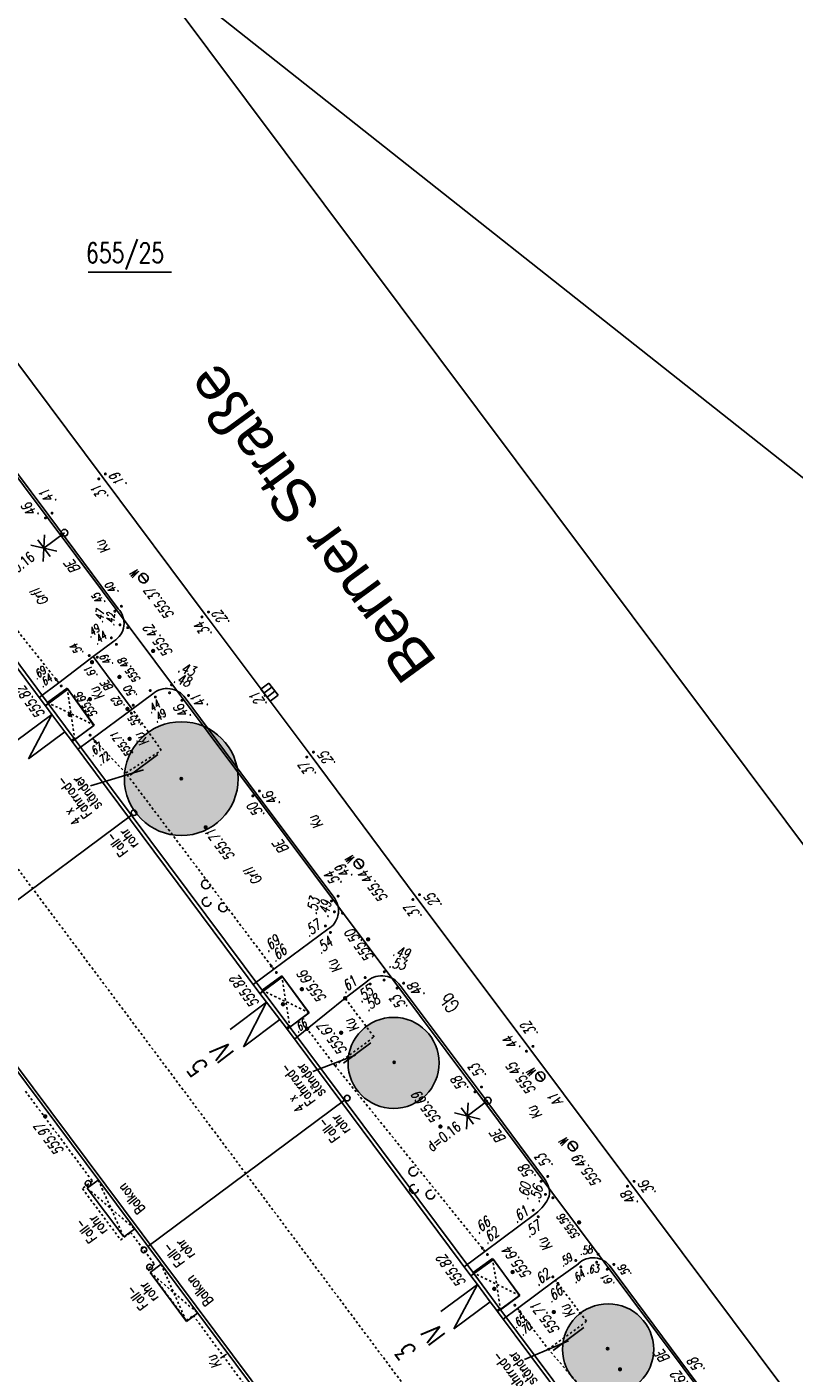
# Model space of a CAD drawing. Header units: metres. Extents: x 2 to 485, y 6 to 594.
# Tile 175 of 176: x 402 to 436, y 458 to 518. Entities that reach past the tile are written whole.
import ezdxf
from ezdxf.enums import TextEntityAlignment as Align

# ---------------------------------------------------------------- set-up
doc = ezdxf.new("R2010")
doc.units = ezdxf.units.M
doc.header["$LTSCALE"] = 0.0125
for name, pattern in [('260241_A_bea$0$GESTRICHELT', [0.4, 0.2, -0.2]), ('260241_A_bea$0$GESTRICHELTX2', [0.7, 0.5, -0.2]), ('260241_A_bea$0$PUNKTIERT', [0.2, 0, -0.2])]:
    doc.linetypes.add(name, pattern=pattern)
for name, color, linetype in [('260241_A_bea$0$B07_FLSTGR', 9, 'Continuous'), ('260241_A_bea$0$B08_FLSTNR_TXT', 9, 'Continuous'), ('260241_A_bea$0$B10_GEBAEUDE', 1, 'Continuous'), ('260241_A_bea$0$B13_GEB_ZUBEHOER', 12, 'Continuous'), ('260241_A_bea$0$B14_GEB_ZUB_GESTR', 12, 'Continuous'), ('260241_A_bea$0$B15_GEB_TXT', 12, 'Continuous'), ('260241_A_bea$0$B21_BORDSTEIN', 5, 'Continuous'), ('260241_A_bea$0$B23_EINFASS', 5, 'Continuous'), ('260241_A_bea$0$B25_EINFASS_GEPKT', 7, '260241_A_bea$0$PUNKTIERT'), ('260241_A_bea$0$B28_VEINFASS_TXT', 5, 'Continuous'), ('260241_A_bea$0$B29_FUNKTION_TXT', 5, 'Continuous'), ('260241_A_bea$0$B30_BEWSYM', 3, 'Continuous'), ('260241_A_bea$0$B32_BEWLIN_GESTR', 3, 'Continuous'), ('260241_A_bea$0$B34_ZUBEHOER_1', 6, 'Continuous'), ('260241_A_bea$0$B38_SPARTEN1_SYM', 2, 'Continuous'), ('260241_A_bea$0$B53_HAUPTHOEHEN', 4, 'Continuous'), ('260241_A_bea$0$B54_HOEHEN', 253, 'Continuous'), ('260241_A_bea$0$B55_STRASSE_TXT', 5, 'Continuous')]:
    doc.layers.add(name, color=color, linetype=linetype)
doc.layers.add('260241_A_bea$0$B62_PLOTBOX', color=9, linetype='Continuous', plot=False)
doc.layers.add('260241_A_bea$0$f_fill_baum', color=86, linetype='Continuous', lineweight=18)
doc.styles.add('260241_A_bea$0$ARIAL', font='arial.ttf')
doc.styles.add('260241_A_bea$0$ROMANS', font='ROMANS')
doc.styles.add('260241_A_bea$0$SIMPLEX8', font='SIMPLEX8')

# ---------------------------------------------------------------- blocks, each defined once
blk = doc.blocks.new('260241_A_bea$0$HOEHENPKT_ZENTR')
at = {"const_width": 0.75}
blk.add_lwpolyline([(-0.375, 0, 1), (0.375, 0, 1)], format="xyb", close=True, dxfattribs=at)
blk = doc.blocks.new('260241_A_bea$0$BEL_MAST')
for p, q in [((0.15, 0.25), (-0.15, 0.5)), ((-0.15, 0.25), (0.15, 0.5)), ((-0.15, 0.375), (0.15, 0.375)), ((0, 0), (0, 0.375))]:
    blk.add_line(p, q)
blk.add_circle((0, 0), 0.05)
blk = doc.blocks.new('260241_A_bea$0$HOEHENPKT_DOPP')
at = {"const_width": 0.15}
for points in [[(-0.07, 0.4, 1), (0.07, 0.4, 1)], [(-0.07, -0.4, 1), (0.07, -0.4, 1)]]:
    blk.add_lwpolyline(points, format="xyb", close=True, dxfattribs=at)
blk = doc.blocks.new('260241_A_bea$0$BAUMSTAMM')
at = {"const_width": 0.5}
blk.add_lwpolyline([(-0.25, 0, 1), (0.25, 0, 1)], format="xyb", close=True, dxfattribs=at)
blk.add_circle((0, 0), 0.5)
blk = doc.blocks.new('260241_A_bea$0$GEBUESCH_SYM')
for centre in [(0, 0.127), (-0.18, 0.002), (0.18, 0.002)]:
    blk.add_arc(centre, 0.055, 309.521, 230.479)

msp = doc.modelspace()

# ---------------------------------------------------------------- hatches: boundary and pattern name
at = {"layer": '260241_A_bea$0$f_fill_baum'}
h = msp.add_hatch(color=256, dxfattribs=at)
h.dxf.hatch_style = 1
edge = h.paths.add_edge_path()
edge.add_arc((409.114, 484.554), 2.5, 0, 360)
h = msp.add_hatch(color=256, dxfattribs=at)
h.dxf.hatch_style = 1
edge = h.paths.add_edge_path()
edge.add_arc((418.437, 472.062), 2, 0, 360)
h = msp.add_hatch(color=256, dxfattribs=at)
h.dxf.hatch_style = 1
edge = h.paths.add_edge_path()
edge.add_arc((427.856, 459.475), 2, 0, 360)

# ---------------------------------------------------------------- linework, layer by layer
at = {"color": 252}
for p, q in [((407.581, 493.197), (407.334, 493.527)), ((412.961, 488.752), (412.61, 488.49)), ((413.362, 488.216), (412.961, 488.752)), ((412.61, 488.49), (413.011, 487.954)), ((412.81, 488.223), (412.739, 488.171)), ((413.092, 488.577), (412.741, 488.314)), ((412.878, 488.132), (413.228, 488.394)), ((413.011, 487.954), (413.362, 488.216)), ((417.034, 480.648), (416.787, 480.978)), ((425.003, 471.297), (424.756, 471.627)), ((426.428, 468.24), (426.181, 468.57))]:
    msp.add_line(p, q, dxfattribs=at)
for centre, major_axis, start_param, end_param in [((407.458, 493.362), (0.146, 0.146), 1.42782, 7.711005), ((407.037, 483.057), (0.0884, 0.0884), 5.497787, 11.780972), ((416.911, 480.813), (0.146, 0.146), 1.42782, 7.711005), ((424.88, 471.462), (0.146, 0.146), 1.42782, 7.711005), ((416.4, 470.514), (0.0884, 0.0884), 5.497787, 11.780972), ((426.305, 468.405), (0.146, 0.146), 1.42782, 7.711005), ((405.021, 466.766), (0.0884, 0.0884), 5.497787, 11.780972), ((407.476, 463.847), (0.0884, 0.0884), 5.497787, 11.780972), ((407.72, 463.093), (0.0884, 0.0884), 5.497787, 11.780972)]:
    msp.add_ellipse(centre, major_axis=major_axis, ratio=1, start_param=start_param, end_param=end_param, dxfattribs=at)
at = {"layer": '260241_A_bea$0$B07_FLSTGR', "color": 30, "linetype": 'Continuous'}
for p, q in [((352.842, 593.55), (454.762, 457.1)), ((444.232, 441.16), (387.882, 516.57))]:
    msp.add_line(p, q, dxfattribs=at)
at = {"layer": '260241_A_bea$0$B08_FLSTNR_TXT'}
msp.add_line((405.025, 506.809), (408.681, 506.809), dxfattribs=at)
at = {"layer": '260241_A_bea$0$B10_GEBAEUDE', "color": 7, "linetype": 'Continuous'}
for p, q in [((379.688, 501.681), (419.498, 448.331)), ((403.139, 487.764), (395.056, 498.611)), ((403.146, 487.755), (403.139, 487.764)), ((403.43, 487.379), (403.146, 487.755)), ((404.002, 486.617), (403.43, 487.379)), ((404.289, 486.234), (404.002, 486.617)), ((404.323, 486.189), (404.289, 486.234)), ((412.566, 475.117), (404.323, 486.189)), ((398.293, 476.532), (406.924, 482.951)), ((412.859, 474.732), (412.566, 475.117)), ((413.437, 473.971), (412.859, 474.732)), ((413.727, 473.589), (413.437, 473.971)), ((421.826, 462.71), (413.727, 473.589)), ((407.646, 463.997), (416.274, 470.424)), ((421.833, 462.701), (421.826, 462.71)), ((422.114, 462.324), (421.833, 462.701)), ((422.683, 461.561), (422.114, 462.324)), ((422.968, 461.178), (422.683, 461.561)), ((423.001, 461.133), (422.968, 461.178)), ((428.5, 453.761), (423.001, 461.133))]:
    msp.add_line(p, q, dxfattribs=at)
at = {"layer": '260241_A_bea$0$B13_GEB_ZUBEHOER', "color": 7, "linetype": 'Continuous'}
for p, q in [((379.507, 501.707), (419.472, 448.149)), ((403.269, 487.86), (395.149, 498.738)), ((404.131, 488.486), (403.146, 487.755)), ((404.097, 488.533), (403.239, 487.9)), ((405.296, 486.902), (404.097, 488.533)), ((404.131, 488.486), (405.281, 486.896)), ((403.269, 487.86), (403.139, 487.764)), ((404.415, 486.316), (403.269, 487.86)), ((401.835, 486.18), (403.43, 487.379)), ((403.43, 487.379), (402.407, 485.418)), ((405.281, 486.896), (404.323, 486.189)), ((405.296, 486.902), (404.445, 486.274)), ((402.407, 485.418), (404.002, 486.617)), ((404.415, 486.316), (404.289, 486.234)), ((412.695, 475.214), (404.415, 486.316)), ((413.556, 475.846), (412.572, 475.109)), ((413.522, 475.893), (412.665, 475.254)), ((414.733, 474.264), (413.522, 475.893)), ((413.556, 475.846), (414.718, 474.258)), ((412.695, 475.214), (412.566, 475.117)), ((413.852, 473.672), (412.695, 475.214)), ((411.266, 473.523), (412.859, 474.732)), ((412.859, 474.732), (411.844, 472.762)), ((411.844, 472.762), (413.437, 473.971)), ((414.718, 474.258), (413.76, 473.544)), ((414.733, 474.264), (413.883, 473.631)), ((413.852, 473.672), (413.727, 473.589)), ((421.956, 462.805), (413.852, 473.672)), ((404.982, 466.553), (405.468, 466.916)), ((404.982, 466.553), (406.589, 464.412)), ((406.589, 464.412), (407.069, 464.771)), ((407.75, 462.855), (408.23, 463.214)), ((422.819, 463.427), (421.833, 462.701)), ((422.785, 463.474), (421.926, 462.845)), ((423.976, 461.841), (422.785, 463.474)), ((422.819, 463.427), (423.961, 461.835)), ((407.75, 462.855), (409.338, 460.705)), ((421.956, 462.805), (421.826, 462.71)), ((423.094, 461.259), (421.956, 462.805)), ((420.517, 461.134), (422.114, 462.324)), ((422.114, 462.324), (421.086, 460.371)), ((421.086, 460.371), (422.683, 461.561)), ((423.961, 461.835), (423.001, 461.133)), ((423.976, 461.841), (423.124, 461.217)), ((409.338, 460.705), (409.829, 461.072)), ((423.094, 461.259), (422.968, 461.178)), ((428.629, 453.857), (423.094, 461.259))]:
    msp.add_line(p, q, dxfattribs=at)
at = {"layer": '260241_A_bea$0$B14_GEB_ZUB_GESTR', "color": 7, "linetype": '260241_A_bea$0$GESTRICHELTX2'}
for p, q in [((428.582, 444.93), (386.242, 501.6)), ((404.097, 488.533), (404.445, 486.274)), ((405.296, 486.902), (403.239, 487.9)), ((413.522, 475.893), (413.883, 473.631)), ((414.733, 474.264), (412.665, 475.254)), ((405.468, 466.916), (406.589, 464.412)), ((404.982, 466.553), (407.069, 464.771)), ((408.23, 463.214), (409.338, 460.705)), ((422.785, 463.474), (423.124, 461.217)), ((407.75, 462.855), (409.829, 461.072)), ((423.976, 461.841), (421.926, 462.845))]:
    msp.add_line(p, q, dxfattribs=at)
at = {"layer": '260241_A_bea$0$B21_BORDSTEIN', "color": 252, "linetype": 'Continuous'}
for p, q in [((405.636, 497.835), (401.02, 504.012)), ((410.167, 491.768), (405.636, 497.835)), ((414.773, 485.612), (410.167, 491.768)), ((419.429, 479.349), (414.773, 485.612)), ((424.412, 472.683), (419.429, 479.349)), ((428.851, 466.751), (424.412, 472.683)), ((435.578, 457.76), (428.851, 466.751))]:
    msp.add_line(p, q, dxfattribs=at)
at = {"layer": '260241_A_bea$0$B23_EINFASS', "color": 252, "linetype": 'Continuous'}
for p, q in [((400.004, 500.525), (403.294, 496.115)), ((403.294, 496.115), (406.341, 492.02)), ((406.154, 490.597), (405.249, 489.926)), ((405.249, 489.926), (403.732, 488.768)), ((405.249, 489.926), (406.964, 487.605)), ((403.732, 488.768), (402.87, 488.126)), ((406.964, 487.605), (407.863, 488.283)), ((409.288, 488.102), (412.4, 483.903)), ((406.964, 487.605), (405.222, 486.324)), ((405.222, 486.324), (404.578, 485.846)), ((412.4, 483.903), (415.855, 479.283)), ((415.552, 477.938), (413.178, 476.176)), ((413.178, 476.176), (412.277, 475.506)), ((416.305, 474.904), (417.298, 475.67)), ((418.732, 475.457), (422.154, 470.896)), ((414.64, 473.56), (416.305, 474.904)), ((414.64, 473.56), (414.083, 473.111)), ((422.154, 470.896), (425.06, 466.967)), ((424.678, 465.444), (422.444, 463.782)), ((422.444, 463.782), (421.532, 463.104)), ((425.54, 462.515), (426.548, 463.238)), ((427.963, 463.1), (431.771, 457.971)), ((423.871, 461.274), (425.54, 462.515)), ((423.871, 461.274), (423.244, 460.807))]:
    msp.add_line(p, q, dxfattribs=at)
for centre, radius, start, end in [((405.686, 491.382), 0.914, 300.75362, 44.27341), ((408.491, 487.534), 0.978, 35.53752, 129.98487), ((415.074, 478.753), 0.944, 300.41099, 34.19783), ((417.917, 474.907), 0.983, 34.04743, 129.05519), ((424.292, 466.351), 0.985, 351.81629, 38.77079), ((423.618, 466.868), 1.775, 306.64766, 338.23685), ((427.195, 462.559), 0.939, 35.21893, 133.64058)]:
    msp.add_arc(centre, radius, start, end, dxfattribs=at)
at = {"layer": '260241_A_bea$0$B25_EINFASS_GEPKT', "color": 7, "linetype": '260241_A_bea$0$PUNKTIERT', "ltscale": 0.5}
for p, q in [((408.237, 485.8), (406.964, 487.605)), ((406.68, 484.803), (405.222, 486.324)), ((406.68, 484.803), (408.237, 485.8)), ((417.578, 473.205), (416.305, 474.904)), ((415.865, 471.939), (414.64, 473.56)), ((415.865, 471.939), (417.578, 473.205)), ((402.268, 470.819), (405.209, 466.873)), ((405.209, 466.873), (404.774, 466.538)), ((404.774, 466.538), (406.454, 464.281)), ((406.454, 464.281), (406.891, 464.615)), ((406.891, 464.615), (407.935, 463.218)), ((407.935, 463.218), (407.65, 463.012)), ((407.65, 463.012), (409.343, 460.738)), ((426.908, 460.707), (425.54, 462.515)), ((409.343, 460.738), (409.641, 460.963)), ((409.641, 460.963), (414.581, 454.288)), ((423.871, 461.274), (425.235, 459.479)), ((426.908, 460.707), (425.235, 459.479))]:
    msp.add_line(p, q, dxfattribs=at)
at = {"layer": '260241_A_bea$0$B28_VEINFASS_TXT', "color": 252, "linetype": 'Continuous'}
msp.add_line((411.104, 459.26), (410.834, 459.083), dxfattribs=at)
at = {"layer": '260241_A_bea$0$B30_BEWSYM'}
for centre, radius in [((409.114, 484.554), 2.5), ((418.437, 472.062), 2), ((427.856, 459.475), 2)]:
    msp.add_circle(centre, radius, dxfattribs=at)
at = {"layer": '260241_A_bea$0$B32_BEWLIN_GESTR', "linetype": '260241_A_bea$0$GESTRICHELT'}
for p, q in [((403.732, 488.768), (397.085, 497.171)), ((413.178, 476.176), (406.68, 484.803)), ((422.444, 463.782), (415.865, 471.939)), ((429.193, 454.874), (425.235, 459.479))]:
    msp.add_line(p, q, dxfattribs=at)
at = {"layer": '260241_A_bea$0$B34_ZUBEHOER_1', "color": 252, "linetype": 'Continuous'}
for p, q in [((406.871, 484.712), (408.078, 485.615)), ((407.45, 484.941), (405.126, 484.237)), ((416.239, 472.052), (417.432, 472.94)), ((416.758, 472.4), (414.897, 471.682)), ((425.44, 459.423), (426.787, 460.442)), ((426.112, 459.842), (424.181, 459.032))]:
    msp.add_line(p, q, dxfattribs=at)
at = {"layer": '260241_A_bea$0$B62_PLOTBOX', "linetype": 'Continuous'}
msp.add_line((484.894, 459.398), (359.44, 558.703), dxfattribs=at)

# ---------------------------------------------------------------- block references
at = {"layer": '260241_A_bea$0$B30_BEWSYM', "xscale": 0.10000000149, "yscale": 0.10000000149}
for p in [(409.114, 484.554), (418.462, 472.087), (427.831, 459.5)]:
    msp.add_blockref('260241_A_bea$0$BAUMSTAMM', p, dxfattribs=at)
at = {"layer": '260241_A_bea$0$B30_BEWSYM', "xscale": 3.5, "yscale": 3.5, "rotation": 126.730307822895}
for p in [(410.581, 479.406), (419.686, 466.786)]:
    msp.add_blockref('260241_A_bea$0$GEBUESCH_SYM', p, dxfattribs=at)
at = {"layer": '260241_A_bea$0$B38_SPARTEN1_SYM', "xscale": 3, "yscale": 3, "rotation": 126.808035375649}
for p in [(403.985, 495.357), (422.574, 470.403)]:
    msp.add_blockref('260241_A_bea$0$BEL_MAST', p, dxfattribs=at)
at = {"layer": '260241_A_bea$0$B54_HOEHEN', "color": 252}
for name, p, xscale, yscale, rotation in [('260241_A_bea$0$HOEHENPKT_DOPP', (405.636, 497.835), 0.449999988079, 0.449999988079, 126.808035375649), ('260241_A_bea$0$HOEHENPKT_DOPP', (403.294, 496.115), 0.449999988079, 0.449999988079, 126.808035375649), ('260241_A_bea$0$HOEHENPKT_DOPP', (406.341, 492.02), 0.449999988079, 0.449999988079, 126.808035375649), ('260241_A_bea$0$HOEHENPKT_DOPP', (410.167, 491.768), 0.449999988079, 0.449999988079, 126.808035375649), ('260241_A_bea$0$HOEHENPKT_DOPP', (406.591, 491.251), 0.449999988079, 0.449999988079, 249.958835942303), ('260241_A_bea$0$HOEHENPKT_DOPP', (406.154, 490.597), 0.449999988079, 0.449999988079, 38.054416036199), ('260241_A_bea$0$HOEHENPKT_DOPP', (405.249, 489.926), 0.449999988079, 0.449999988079, 258.503778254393), ('260241_A_bea$0$HOEHENPKT_ZENTR', (407.877, 490.166), 0.125, 0.125, 126.808035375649), ('260241_A_bea$0$HOEHENPKT_DOPP', (403.732, 488.768), 0.449999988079, 0.449999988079, 38.054416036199), ('260241_A_bea$0$HOEHENPKT_DOPP', (408.643, 488.5), 0.4499999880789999, 0.4499999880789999, 165.714309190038), ('260241_A_bea$0$HOEHENPKT_DOPP', (407.863, 488.283), 0.449999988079, 0.449999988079, 38.054416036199), ('260241_A_bea$0$HOEHENPKT_DOPP', (409.288, 488.102), 0.449999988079, 0.449999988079, 126.808035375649), ('260241_A_bea$0$HOEHENPKT_DOPP', (406.964, 487.605), 0.449999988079, 0.449999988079, 347.03011792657), ('260241_A_bea$0$HOEHENPKT_DOPP', (405.222, 486.324), 0.449999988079, 0.449999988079, 38.054416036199), ('260241_A_bea$0$HOEHENPKT_DOPP', (414.773, 485.612), 0.449999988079, 0.449999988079, 126.808035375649), ('260241_A_bea$0$HOEHENPKT_DOPP', (412.4, 483.903), 0.449999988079, 0.449999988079, 126.808035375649), ('260241_A_bea$0$HOEHENPKT_DOPP', (415.855, 479.283), 0.449999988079, 0.449999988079, 126.808035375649), ('260241_A_bea$0$HOEHENPKT_DOPP', (419.429, 479.349), 0.449999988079, 0.449999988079, 126.808035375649), ('260241_A_bea$0$HOEHENPKT_DOPP', (416.015, 478.674), 0.449999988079, 0.449999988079, 260.985520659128), ('260241_A_bea$0$HOEHENPKT_DOPP', (415.552, 477.938), 0.449999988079, 0.449999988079, 38.054416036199), ('260241_A_bea$0$HOEHENPKT_ZENTR', (417.318, 477.493), 0.125, 0.125, 126.808035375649), ('260241_A_bea$0$HOEHENPKT_DOPP', (413.178, 476.176), 0.449999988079, 0.449999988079, 38.054416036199), ('260241_A_bea$0$HOEHENPKT_DOPP', (417.298, 475.67), 0.449999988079, 0.449999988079, 38.054416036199), ('260241_A_bea$0$HOEHENPKT_DOPP', (418.023, 475.884), 0.4499999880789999, 0.4499999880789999, 178.195168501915), ('260241_A_bea$0$HOEHENPKT_DOPP', (418.732, 475.457), 0.449999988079, 0.449999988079, 126.808035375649), ('260241_A_bea$0$HOEHENPKT_ZENTR', (416.305, 474.904), 0.1249999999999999, 0.1249999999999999, 358.199999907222), ('260241_A_bea$0$HOEHENPKT_ZENTR', (414.64, 473.56), 0.1249999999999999, 0.1249999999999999, 358.199999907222), ('260241_A_bea$0$HOEHENPKT_DOPP', (424.412, 472.683), 0.449999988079, 0.449999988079, 126.808035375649), ('260241_A_bea$0$HOEHENPKT_DOPP', (422.154, 470.896), 0.449999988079, 0.449999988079, 126.808035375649), ('260241_A_bea$0$HOEHENPKT_DOPP', (425.06, 466.967), 0.449999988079, 0.449999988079, 126.808035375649), ('260241_A_bea$0$HOEHENPKT_DOPP', (428.851, 466.751), 0.449999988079, 0.449999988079, 126.808035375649), ('260241_A_bea$0$HOEHENPKT_DOPP', (425.267, 466.21), 0.449999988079, 0.449999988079, 65.190610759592), ('260241_A_bea$0$HOEHENPKT_DOPP', (424.678, 465.444), 0.449999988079, 0.449999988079, 38.054416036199), ('260241_A_bea$0$HOEHENPKT_ZENTR', (426.581, 465.054), 0.125, 0.125, 126.808035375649), ('260241_A_bea$0$HOEHENPKT_DOPP', (422.444, 463.782), 0.449999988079, 0.449999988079, 38.054416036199), ('260241_A_bea$0$HOEHENPKT_DOPP', (426.548, 463.238), 0.449999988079, 0.449999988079, 38.054416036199), ('260241_A_bea$0$HOEHENPKT_DOPP', (427.386, 463.478), 0.4499999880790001, 0.4499999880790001, 169.417596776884), ('260241_A_bea$0$HOEHENPKT_DOPP', (427.963, 463.1), 0.449999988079, 0.449999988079, 126.808035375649), ('260241_A_bea$0$HOEHENPKT_DOPP', (425.54, 462.515), 0.449999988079, 0.449999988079, 38.054416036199), ('260241_A_bea$0$HOEHENPKT_DOPP', (423.871, 461.274), 0.449999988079, 0.449999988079, 38.054416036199)]:
    msp.add_blockref(name, p, dxfattribs=dict(at, xscale=xscale, yscale=yscale, rotation=rotation))
at = {"layer": '260241_A_bea$0$B54_HOEHEN', "color": 252, "xscale": 0.125, "yscale": 0.125}
for p in [(405.195, 489.672), (406.398, 489.024), (405.102, 488.048), (404.212, 487.36), (406.751, 487.619), (406.844, 486.303), (410.185, 482.416), (414.408, 475.302), (413.578, 474.64), (416.132, 473.388), (403.14, 469.715), (420.492, 469.265), (423.662, 462.871), (422.855, 462.135), (425.47, 461.114), (428.378, 458.598)]:
    msp.add_blockref('260241_A_bea$0$HOEHENPKT_ZENTR', p, dxfattribs=at)

# ---------------------------------------------------------------- texts
at = {"color": 252, "style": '260241_A_bea$0$SIMPLEX8', "oblique": 0, "width": 0.56}
for p in [(407.297, 493.609), (416.75, 481.06), (424.719, 471.709), (426.144, 468.652)]:
    msp.add_text('W', height=0.412, rotation=126.80804, dxfattribs=at).set_placement(p)
at = {"layer": '260241_A_bea$0$B08_FLSTNR_TXT', "style": '260241_A_bea$0$ROMANS', "width": 0.75}
msp.add_text('655/25', height=0.875, dxfattribs=at).set_placement((404.93, 507.218))
at = {"layer": '260241_A_bea$0$B15_GEB_TXT', "color": 7, "style": '260241_A_bea$0$ROMANS', "width": 0.75}
for s, height, rotation, p in [('IV', 0.875, 127.4184, (411.478, 472.503)), ('5', 0.875, 127.4184, (410.323, 471.892)), ('Balkon', 0.45, 127.90621, (407.555, 465.649)), ('Balkon', 0.45, 127.90621, (410.543, 461.599)), ('IV', 0.875, 127.4184, (420.752, 460.099)), ('3', 0.875, 127.4184, (419.471, 459.405))]:
    msp.add_text(s, height=height, rotation=rotation, dxfattribs=at).set_placement(p)
at = {"layer": '260241_A_bea$0$B28_VEINFASS_TXT', "color": 252, "style": '260241_A_bea$0$ROMANS', "oblique": 15.00004, "width": 0.75}
for s, height, rotation, p in [('Ku', 0.45, 125.69524, (405.861, 494.861)), ('BE', 0.45, 127.02894, (404.53, 493.995)), ('Grfl', 0.45, 127.25004, (403.088, 492.658)), ('BE', 0.35, 127.02894, (405.998, 488.739)), ('Ku', 0.45, 125.69524, (405.608, 488.413)), ('Ku', 0.45, 125.69524, (407.562, 486.397)), ('Ku', 0.45, 125.69524, (415.212, 482.761)), ('BE', 0.45, 127.02894, (413.686, 481.686)), ('Grfl', 0.45, 127.25004, (412.463, 480.395)), ('Ku', 0.45, 125.69524, (416.038, 476.43)), ('Ku', 0.45, 125.69524, (416.797, 473.826)), ('A1', 0.45, 126.96273, (425.732, 470.58)), ('Ku', 0.45, 125.69524, (424.818, 470)), ('BE', 0.45, 127.02894, (423.217, 468.955)), ('Ku', 0.45, 125.69524, (425.277, 464.209)), ('Ku', 0.45, 125.69524, (426.267, 461.271)), ('Ku', 0.45, 123.53269, (410.758, 459.035)), ('BE', 0.45, 127.02894, (430.412, 459.296))]:
    msp.add_text(s, height=height, rotation=rotation, dxfattribs=at).set_placement(p, align=Align.CENTER)
at = {"layer": '260241_A_bea$0$B29_FUNKTION_TXT', "style": '260241_A_bea$0$ROMANS', "width": 0.75}
msp.add_text('Gb', height=0.625, rotation=126.38001, dxfattribs=at).set_placement((421.139, 474.888), align=Align.CENTER)
at = {"layer": '260241_A_bea$0$B34_ZUBEHOER_1', "color": 252, "style": '260241_A_bea$0$ROMANS', "width": 0.75}
for s, rotation, p in [('ständer', 126.3371, (405.654, 483.367)), ('Fahrrad-', 126.3371, (405.214, 483.017)), ('4 x ', 126.3371, (404.748, 482.701)), ('rohr', 126.64184, (407.255, 481.679)), ('Fall-', 126.64184, (406.804, 481.344)), ('Fahrrad-', 126.3371, (415.029, 470.4)), ('ständer', 126.3371, (415.47, 470.751)), ('4 x ', 126.3371, (414.564, 470.084)), ('rohr', 126.64184, (416.56, 469.125)), ('Fall-', 126.64184, (416.109, 468.789)), ('Fall-', 126.64184, (405.443, 464.357)), ('rohr', 126.64184, (405.894, 464.693)), ('Fall-', 126.64184, (409.286, 463.305)), ('rohr', 126.64184, (409.737, 463.641)), ('Fall-', 126.64184, (407.687, 461.42)), ('rohr', 126.64184, (408.138, 461.756)), ('Fahrrad-', 126.3371, (424.331, 457.727)), ('ständer', 126.3371, (424.771, 458.078))]:
    msp.add_text(s, height=0.45, rotation=rotation, dxfattribs=at).set_placement(p)
at = {"layer": '260241_A_bea$0$B38_SPARTEN1_SYM', "style": '260241_A_bea$0$ROMANS', "width": 0.75}
for rotation, p in [(37.49889, (401.399, 493.187)), (37.91927, (420.125, 468.143))]:
    msp.add_text('d=0.16', height=0.45, rotation=rotation, dxfattribs=at).set_placement(p)
at = {"layer": '260241_A_bea$0$B53_HAUPTHOEHEN', "color": 252, "style": '260241_A_bea$0$ROMANS', "oblique": 15.00004, "width": 0.75}
for s, rotation, p in [('555.37', 126.96273, (407.683, 492.887)), ('555.71', 126.64184, (410.356, 482.283)), ('555.44', 126.96273, (417.069, 480.449))]:
    msp.add_text(s, height=0.45, rotation=rotation, dxfattribs=at).set_placement(p, align=Align.MIDDLE_RIGHT)
for s, height, p in [('555.42', 0.45, (407.923, 490.469)), ('555.48', 0.35, (406.695, 489.2)), ('555.66', 0.45, (414.673, 475.269)), ('555.64', 0.45, (423.678, 463.139))]:
    msp.add_text(s, height=height, rotation=126.64184, dxfattribs=at).set_placement(p, align=Align.TOP_CENTER)
for s, rotation, p in [('555.82', 126.64184, (403.15, 487.402)), ('555.82', 126.64184, (412.557, 474.69)), ('555.45', 126.96273, (424.701, 470.868)), ('555.82', 126.64184, (421.63, 462.416))]:
    msp.add_text(s, height=0.45, rotation=rotation, dxfattribs=at).set_placement(p)
for s, height, p in [('555.66', 0.35, (405.076, 487.896)), ('555.71', 0.35, (406.652, 486.161)), ('555.50', 0.45, (417.126, 477.351)), ('555.67', 0.45, (415.94, 473.246)), ('555.56', 0.35, (426.262, 464.964)), ('555.71', 0.45, (425.278, 460.972))]:
    msp.add_text(s, height=height, rotation=126.64184, dxfattribs=at).set_placement(p, align=Align.CENTER)
msp.add_text('555.69', height=0.45, rotation=126.64184, dxfattribs=at).set_placement((420.349, 469.457), align=Align.MIDDLE_LEFT)
for s, rotation, p in [('555.97', 126.64184, (403.027, 469.477)), ('555.49', 126.96273, (426.623, 468.088))]:
    msp.add_text(s, height=0.45, rotation=rotation, dxfattribs=at).set_placement(p, align=Align.RIGHT)
at = {"layer": '260241_A_bea$0$B54_HOEHEN', "color": 252, "style": '260241_A_bea$0$ROMANS', "oblique": 15.00004, "width": 0.75}
for s, height, rotation, p in [('.31', 0.45, 126.96273, (405.327, 497.391)), ('.19', 0.45, 126.96273, (406.133, 497.935)), ('.41', 0.45, 126.96273, (403.049, 497.207)), ('.46', 0.45, 126.96273, (402.275, 496.602)), ('.40', 0.35, 126.96273, (405.906, 493.112)), ('.45', 0.35, 126.96273, (405.323, 492.658)), ('.47', 0.35, 84.04621, (405.554, 491.97)), ('.42', 0.35, 87.0162, (406.023, 491.826)), ('.22', 0.45, 126.96273, (410.65, 491.878)), ('.49', 0.35, 36.69172, (405.459, 491.209)), ('.44', 0.35, 36.69172, (405.753, 490.904)), ('.34', 0.45, 126.96273, (409.867, 491.371)), ('.54', 0.35, 126.28797, (404.365, 490.443)), ('.49', 0.35, 124.52135, (405.683, 489.957)), ('.69', 0.35, 36.69172, (403.098, 489.367)), ('.43', 0.45, 342.92932, (409.683, 489.26)), ('.64', 0.35, 36.69172, (403.369, 489.022)), ('.50', 0.35, 126.46573, (406.721, 488.57)), ('.48', 0.45, 342.24061, (409.495, 488.789)), ('.41', 0.45, 126.96273, (409.702, 488.209)), ('.21', 0.45, 126.96273, (412.287, 488.294)), ('.44', 0.35, 38.05442, (408.106, 487.884)), ('.49', 0.35, 38.05442, (408.366, 487.48)), ('.46', 0.45, 126.96273, (408.961, 487.747)), ('.55', 0.35, 123.67314, (406.921, 487.27)), ('.67', 0.35, 38.05442, (405.552, 485.99)), ('.72', 0.35, 38.05442, (405.882, 485.594)), ('.25', 0.45, 126.96273, (415.292, 485.679)), ('.37', 0.45, 126.96273, (414.451, 485.214)), ('.46', 0.45, 126.96273, (412.868, 483.913)), ('.50', 0.45, 126.96273, (412.183, 483.423)), ('.54', 0.45, 126.96273, (415.574, 480.413)), ('.49', 0.45, 126.96273, (416.043, 480.726)), ('.53', 0.45, 78.24607, (414.976, 479.313)), ('.49', 0.45, 78.40278, (415.485, 479.181)), ('.25', 0.45, 126.96273, (419.965, 479.442)), ('.37', 0.45, 126.96273, (419.09, 478.959)), ('.57', 0.45, 38.05442, (415.137, 478.2)), ('.69', 0.45, 38.05442, (413.342, 477.531)), ('.54', 0.45, 38.05442, (415.661, 477.454)), ('.66', 0.45, 38.05442, (413.656, 477.096)), ('.49', 0.45, 346.49957, (419.115, 476.842)), ('.53', 0.45, 350.08794, (418.95, 476.361)), ('.61', 0.45, 38.05442, (416.725, 475.727)), ('.48', 0.45, 126.96273, (419.223, 475.517)), ('.55', 0.45, 38.05442, (417.438, 475.317)), ('.58', 0.45, 38.05442, (417.743, 474.923)), ('.53', 0.45, 126.96273, (418.46, 474.969)), ('.66', 0.35, 38.05442, (414.561, 473.849)), ('.32', 0.45, 126.96273, (424.191, 473.805)), ('.44', 0.45, 126.96273, (423.417, 473.186)), ('.58', 0.45, 126.96273, (421.136, 471.402)), ('.53', 0.45, 126.96273, (421.914, 471.962)), ('.53', 0.45, 126.96273, (424.837, 468.008)), ('.58', 0.45, 126.96273, (424.09, 467.524)), ('.60', 0.45, 80.18888, (424.241, 466.774)), ('.36', 0.45, 126.96273, (429.369, 466.811)), ('.56', 0.45, 77.14079, (424.781, 466.662)), ('.48', 0.45, 126.96273, (428.592, 466.369)), ('.61', 0.45, 36.64766, (424.275, 465.622)), ('.66', 0.45, 38.05442, (422.591, 465.148)), ('.57', 0.45, 36.64766, (424.817, 464.975)), ('.62', 0.45, 38.05442, (422.963, 464.698)), ('.58', 0.35, 9.66261, (427.149, 463.882)), ('.59', 0.35, 36.31536, (426.214, 463.565)), ('.63', 0.35, 7.92379, (427.44, 463.039)), ('.56', 0.35, 126.96273, (428.423, 463.128)), ('.62', 0.45, 38.05442, (425.212, 462.861)), ('.64', 0.35, 38.05442, (426.751, 462.851)), ('.61', 0.35, 126.96273, (427.678, 462.713)), ('.66', 0.45, 38.05442, (425.774, 462.13)), ('.65', 0.35, 38.05442, (424.143, 460.869)), ('.70', 0.35, 38.05442, (424.426, 460.541)), ('.58', 0.45, 126.96273, (431.51, 459.032)), ('.62', 0.45, 126.96273, (430.783, 458.45))]:
    msp.add_text(s, height=height, rotation=rotation, dxfattribs=at).set_placement(p, align=Align.MIDDLE_RIGHT)
msp.add_text('.61', height=0.35, rotation=126.83031, dxfattribs=at).set_placement((405.124, 489.543), align=Align.RIGHT)
msp.add_text('.62', height=0.35, rotation=126.51946, dxfattribs=at).set_placement((406.655, 487.759))
at = {"layer": '260241_A_bea$0$B55_STRASSE_TXT', "style": '260241_A_bea$0$ARIAL'}
msp.add_text('Berner Straße', height=1.875, rotation=126.21385, dxfattribs=at).set_placement((420.393, 489.682))

doc.saveas('drawing.dxf')
